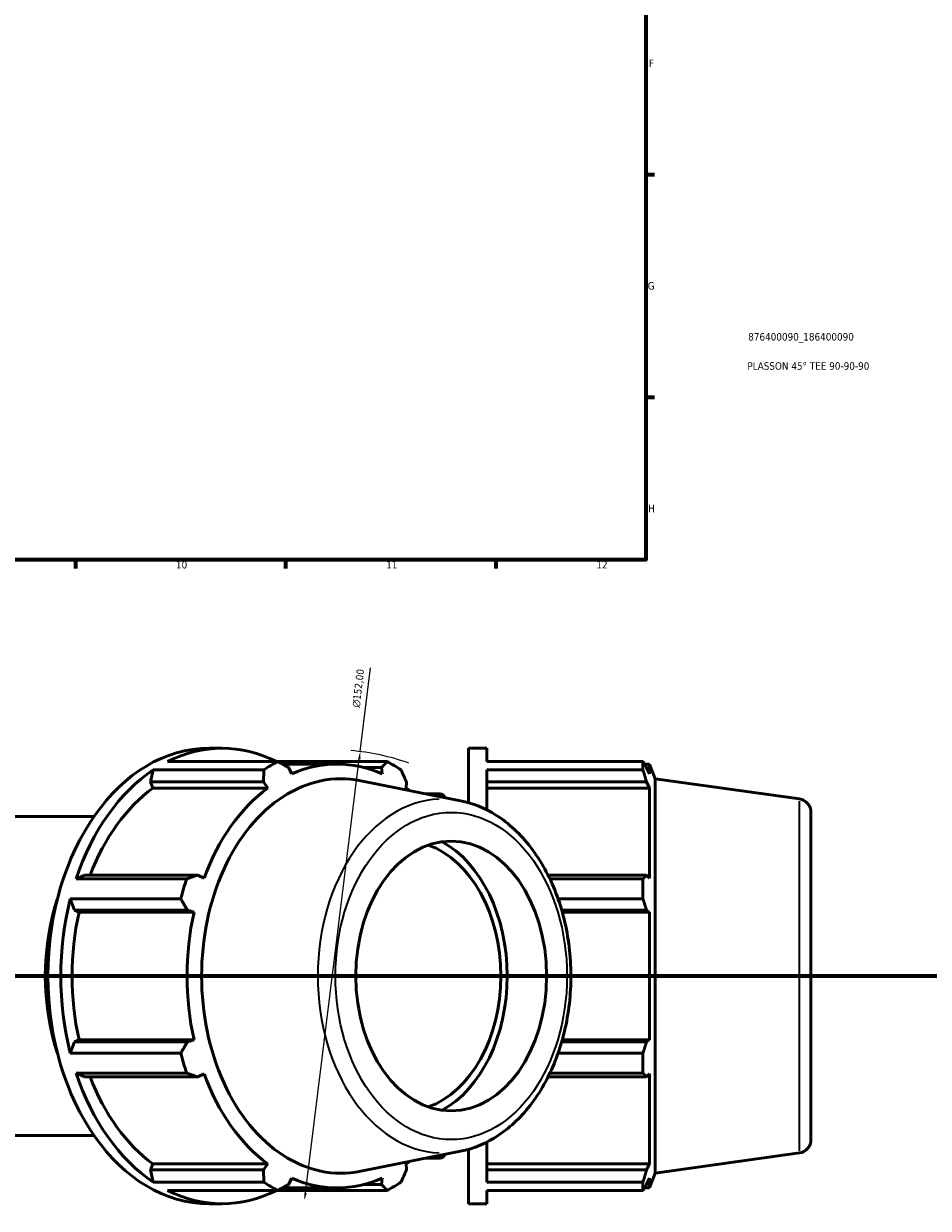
# Model space of a CAD drawing. Header units: millimetres. Extents: x -7 to 1648, y -196 to 1425.
# Tile 4 of 12: x 614 to 915, y -196 to 199. Entities that reach past the tile are written whole.
import ezdxf

# ---------------------------------------------------------------- set-up
doc = ezdxf.new("R2010")
doc.units = ezdxf.units.MM
doc.linetypes.add('CHAIN', pattern=[0.7087, 0.4724, -0.0591, 0.1181, -0.0591])
for name, color, linetype, lineweight in [('Border (ISO)', 7, 'Continuous', 70), ('Dimension (ISO)', 7, 'Continuous', 25), ('Section Line (ISO)', 7, 'CHAIN', 70), ('Title (ISO)', 7, 'Continuous', 50), ('Visible (ISO)', 7, 'Continuous', 50), ('Visible Narrow (ISO)', 7, 'Continuous', 35)]:
    doc.layers.add(name, color=color, linetype=linetype, lineweight=lineweight)
doc.styles.add('Note Text (ISO)', font='tahoma.ttf')
doc.dimstyles.new('Default (ISO)', dxfattribs={"dimtxt": 2.5, "dimasz": 2.5, "dimexe": 3.175, "dimexo": 0, "dimgap": 0.762, "dimtad": 1, "dimrnd": 1e-08, "dimzin": 0, "dimtxsty": 'Note Text (ISO)', "dimcen": 0.09, "dimdle": 10, "dimclrd": 256, "dimclre": 256, "dimclrt": 256, "dimazin": 0, "dimtfac": 1.40208, "dimtmove": 0, "dimatfit": 3, "dimfxl": 1, "dimtolj": 1, "dimtzin": 0, "dimlwd": -1, "dimlwe": -1, "dimarcsym": 0})

# ---------------------------------------------------------------- blocks, each defined once
blk = doc.blocks.new('Borders Default Border')
at = {"layer": 'Border (ISO)'}
for p, q in [((821, 148.5), (823.9, 148.5)), ((821, 74.25), (823.9, 74.25)), ((630.75, 20), (630.75, 17.1)), ((700.83, 20), (700.83, 17.1)), ((770.92, 20), (770.92, 17.1))]:
    blk.add_line(p, q, dxfattribs=at)
at = {"layer": 'Border (ISO)', "flags": 128}
blk.add_lwpolyline([(20, 20), (20, 574), (821, 574), (821, 20), (20, 20)], dxfattribs=at)
at = {"layer": 'Border (ISO)', "color": 232, "true_color": 0xca0064, "char_height": 2.5, "attachment_point": 7, "style": 'Note Text (ISO)'}
for s, insert in [('F', (822, 184.38)), ('G', (821.61, 110.08)), ('H', (821.74, 35.88)), ('10', (664.29, 17.05)), ('11', (734.37, 17.1)), ('12', (804.46, 17.1))]:
    blk.add_mtext(s, dxfattribs=dict(at, insert=insert))
blk = doc.blocks.new('Title Blocks ISO')
at = {"layer": 'Title (ISO)', "color": 232, "true_color": 0xca0064, "style": 'Note Text (ISO)'}
for tag, p in [('PART_NUMBER_001', (34.1, 73.13)), ('DESCRIPTION_001', (33.84, 63.4))]:
    blk.add_attdef(tag, p, '', height=2.5, dxfattribs=at)
blk = doc.blocks.new('2dTransSection0')
at = {"layer": 'Section Line (ISO)', "linetype": 'CHAIN'}
blk.add_line((269.26, -118.84), (1088.83, -118.84), dxfattribs=at)
blk = doc.blocks.new('*D14')
at = {"layer": 'Defpoints', "color": 0, "transparency": 16777216}
for p in [(725.73, -43.98), (707.17, -193.7)]:
    blk.add_point(p, dxfattribs=at)
at = {"layer": 'Dimension (ISO)', "transparency": 16777216}
for p, q in [((725.73, -43.98), (729.2, -16.03)), ((707.48, -191.22), (725.42, -46.46))]:
    blk.add_line(p, q, dxfattribs=at)
blk.add_arc((716.45, -118.84), 75.43, 70.208, 85.3438, dxfattribs=at)
for points in [[(725.01, -46.41), (725.84, -46.52), (725.73, -43.98)], [(707.06, -191.17), (707.89, -191.27), (707.17, -193.7)]]:
    blk.add_solid(points, dxfattribs=at)
at = {"layer": 'Dimension (ISO)', "color": 232, "true_color": 0xca0064, "transparency": 16777216, "insert": (723.02, -29.12), "char_height": 2.5, "attachment_point": 1, "rotation": 82.9322, "style": 'Note Text (ISO)'}
blk.add_mtext('\\A1;\\fAIGDT|b0|i0;\\H2.5000;n\\fTahoma|b0|i0;\\H2.5000;152,00', dxfattribs=at)

msp = doc.modelspace()

# ---------------------------------------------------------------- linework, layer by layer
at = {"layer": 'Visible (ISO)'}
for p, q in [((675.328, -42.8418), (679.6272, -42.8418)), ((761.8512, -61.0329), (761.8512, -42.8418)), ((761.8512, -42.8418), (767.9312, -42.8418)), ((767.9312, -47.3312), (767.9312, -42.8418)), ((661.4305, -47.3312), (698.2542, -47.3312)), ((734.6476, -47.3312), (698.2542, -47.3312)), ((767.9312, -47.3312), (820.0078, -47.3312)), ((820.0078, -50.0794), (820.0078, -47.3312)), ((656.739, -50.0794), (655.8054, -54.1254)), ((693.5627, -50.0794), (656.739, -50.0794)), ((699.7888, -48.1618), (717.9708, -48.1618)), ((702.942, -51.433), (701.8058, -49.2586)), ((726.7412, -49.2586), (732.833, -49.2586)), ((732.833, -49.2586), (732.9995, -51.433)), ((767.9312, -63.4355), (767.9312, -50.0794)), ((820.0078, -50.0794), (767.9312, -50.0794)), ((820.5429, -48.1618), (822.1572, -48.1618)), ((822.1572, -51.433), (821.236, -49.2586)), ((822.1572, -51.433), (822.1572, -48.1618)), ((824.1312, -53.0477), (822.1572, -48.1618)), ((655.8054, -54.1254), (656.5498, -56.1478)), ((655.8054, -54.1254), (693.4976, -54.1254)), ((693.4976, -54.1254), (694.8934, -56.1478)), ((759.194, -60.3834), (725.9051, -53.7007)), ((741.0482, -56.1478), (741.1412, -54.1254)), ((767.9312, -54.1254), (821.236, -54.1254)), ((821.236, -54.1254), (822.1572, -56.1478)), ((824.1312, -184.6358), (824.1312, -53.0477)), ((872.1575, -59.7973), (824.1312, -53.0477)), ((656.5498, -56.1478), (694.8934, -56.1478)), ((747.5296, -58.0418), (752.2662, -58.0418)), ((767.9312, -56.1478), (822.1572, -56.1478)), ((822.1572, -86.2054), (822.1572, -56.1478)), ((564.4312, -65.6418), (636.9499, -65.6418)), ((876.0312, -64.2536), (876.0312, -173.43)), ((633.8659, -85.1526), (631.0049, -86.4729)), ((631.0049, -86.4729), (667.8286, -86.4729)), ((671.5581, -85.1526), (633.8659, -85.1526)), ((673.6395, -86.2054), (671.5581, -85.1526)), ((821.236, -85.1526), (788.3445, -85.1526)), ((788.9904, -86.4729), (820.0078, -86.4729)), ((820.0078, -93.1077), (820.0078, -86.4729)), ((822.1572, -86.2054), (821.236, -85.1526)), ((629.0616, -93.1077), (630.4245, -96.9023)), ((665.8853, -93.1077), (629.0616, -93.1077)), ((820.0078, -93.1077), (791.7136, -93.1077)), ((630.4245, -96.9023), (631.9621, -97.5879)), ((630.4245, -96.9023), (668.1167, -96.9023)), ((631.9621, -97.5879), (670.3056, -97.5879)), ((668.1167, -96.9023), (670.3056, -97.5879)), ((792.9263, -96.9023), (821.236, -96.9023)), ((793.1212, -97.5879), (822.1572, -97.5879)), ((821.236, -96.9023), (822.1572, -97.5879)), ((822.1572, -140.0956), (822.1572, -97.5879)), ((630.4245, -140.7813), (629.0616, -144.5758)), ((631.9621, -140.0956), (630.4245, -140.7813)), ((668.1167, -140.7813), (630.4245, -140.7813)), ((631.9621, -140.0956), (670.3056, -140.0956)), ((670.3056, -140.0956), (668.1167, -140.7813)), ((821.236, -140.7813), (792.9263, -140.7813)), ((793.1212, -140.0956), (822.1572, -140.0956)), ((822.1572, -140.0956), (821.236, -140.7813)), ((629.0616, -144.5758), (665.8853, -144.5758)), ((791.7136, -144.5758), (820.0078, -144.5758)), ((820.0078, -151.2106), (820.0078, -144.5758)), ((631.0049, -151.2106), (633.8659, -152.5309)), ((667.8286, -151.2106), (631.0049, -151.2106)), ((633.8659, -152.5309), (671.5581, -152.5309)), ((671.5581, -152.5309), (673.6395, -151.4782)), ((788.3445, -152.5309), (821.236, -152.5309)), ((820.0078, -151.2106), (788.9904, -151.2106)), ((821.236, -152.5309), (822.1572, -151.4782)), ((822.1572, -181.5357), (822.1572, -151.4782)), ((564.4312, -172.0418), (636.9499, -172.0418)), ((759.194, -177.3002), (725.9051, -183.9828)), ((761.8512, -194.8418), (761.8512, -176.6506)), ((767.9312, -187.6041), (767.9312, -174.248)), ((656.5498, -181.5357), (655.8054, -183.5581)), ((656.5498, -181.5357), (694.8934, -181.5357)), ((694.8934, -181.5357), (693.4976, -183.5581)), ((741.1412, -183.5581), (741.0482, -181.5357)), ((747.5296, -179.6418), (752.2662, -179.6418)), ((767.9312, -181.5357), (822.1572, -181.5357)), ((822.1572, -181.5357), (821.236, -183.5581)), ((872.1575, -177.8862), (824.1312, -184.6358)), ((655.8054, -183.5581), (656.739, -187.6041)), ((693.4976, -183.5581), (655.8054, -183.5581)), ((821.236, -183.5581), (767.9312, -183.5581)), ((824.1312, -184.6358), (822.1572, -189.5218)), ((656.739, -187.6041), (693.5627, -187.6041)), ((699.7888, -189.5218), (717.9708, -189.5218)), ((701.8058, -188.4249), (702.942, -186.2505)), ((732.833, -188.4249), (726.7412, -188.4249)), ((732.9995, -186.2505), (732.833, -188.4249)), ((767.9312, -187.6041), (820.0078, -187.6041)), ((820.0078, -190.3523), (820.0078, -187.6041)), ((820.5429, -189.5218), (822.1572, -189.5218)), ((821.236, -188.4249), (822.1572, -186.2505)), ((822.1572, -189.5218), (822.1572, -186.2505)), ((698.2542, -190.3523), (661.4305, -190.3523)), ((698.2542, -190.3523), (734.6476, -190.3523)), ((767.9312, -194.8418), (767.9312, -190.3523)), ((820.0078, -190.3523), (767.9312, -190.3523)), ((675.328, -194.8418), (679.6272, -194.8418)), ((761.8512, -194.8418), (767.9312, -194.8418))]:
    msp.add_line(p, q, dxfattribs=at)
for centre, radius, start, end in [((752.2662, -59.8418), 1.8, 16.19817, 90), ((871.5312, -64.2536), 4.5, 0, 82), ((871.5312, -173.43), 4.5, 278, 0), ((752.2662, -177.8418), 1.8, 270, 343.80183)]:
    msp.add_arc(centre, radius, start, end, dxfattribs=at)
for centre, major_axis, start_param, end_param in [((675.328, -118.8418), (0, 76), 0, 3.14159265), ((679.6272, -118.8418), (0, 76), 5.93775002, 6.62862059), ((716.4509, -118.8418), (0, 76), 0.34543529, 0.43996288), ((717.9708, -118.8418), (0, 70.68), 5.97775269, 6.58861793), ((716.4509, -118.8418), (0, 76), 5.84322243, 5.93775002), ((679.6272, -118.8418), (0, -76), 3.58155553, 4.2724261), ((719.3666, -118.8418), (0, 65.7941), 6.14217766, 9.56578561), ((679.6272, -118.8418), (0, -70.68), 3.6215582, 4.2155561), ((717.9708, -118.8418), (0, -70.68), 3.6215582, 4.23242344), ((717.9708, -118.8418), (0, 70.68), 5.77907047, 5.80321976), ((740.7743, -118.8418), (0, -48.0392), 0.36952422, 2.77206843), ((740.7743, -118.8418), (0, -45), 0.242652, 2.89894065), ((716.4509, -118.8418), (0, -76), 4.2724261, 4.36695369), ((663.7067, -118.8418), (0, -60.8), 4.27369265, 5.15108531), ((679.6272, -118.8418), (0, -76), 4.36695369, 5.05782427), ((679.6272, -118.8418), (0, -70.68), 4.40695636, 5.0178216), ((717.9708, -118.8418), (0, -70.68), 4.40695636, 5.0178216), ((716.4509, -118.8418), (0, -76), 5.05782427, 5.15235186), ((679.6272, -118.8418), (0, -76), 5.15235186, 5.84322243), ((679.6272, -118.8418), (0, -70.68), 5.20922186, 5.80321976), ((717.9708, -118.8418), (0, -70.68), 5.19235452, 5.80321976), ((717.9708, -118.8418), (0, 70.68), 3.6215582, 3.6457075), ((716.4509, -118.8418), (0, -76), 5.84322243, 5.93775002), ((717.9708, -118.8418), (0, -70.68), 5.97775269, 6.58861793), ((716.4509, -118.8418), (0, -76), 0.34543529, 0.43996288), ((679.6272, -118.8418), (0, -76), 5.93775002, 6.62862059)]:
    msp.add_ellipse(centre, major_axis=major_axis, ratio=0.70710678, start_param=start_param, end_param=end_param, dxfattribs=at)
msp.add_ellipse((756.0655, -118.8418), major_axis=(0, -45), ratio=0.70710678, dxfattribs=at)
for points, weights in [([(698.2542, -47.3312), (700.0747, -48.3146), (701.8058, -49.2586)], [2.39104022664, 2.42091427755, 2.44916063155]), ([(732.833, -49.2586), (733.7303, -48.3146), (734.6476, -47.3312)], [2.44916063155, 2.42091427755, 2.39104022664]), ([(820.0078, -47.3312), (820.6464, -48.3146), (821.236, -49.2586)], [1, 1.00153337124, 1.0022502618]), ([(693.4976, -54.1254), (693.538, -52.1437), (693.5627, -50.0794)], [2.44916063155, 2.42091427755, 2.39104022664]), ([(739.3391, -50.0794), (740.2671, -52.1437), (741.1412, -54.1254)], [2.39104022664, 2.42091427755, 2.44916063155]), ([(821.236, -54.1254), (820.6464, -52.1437), (820.0078, -50.0794)], [1.0022502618, 1.00153337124, 1]), ([(667.8286, -86.4729), (669.7399, -85.7993), (671.5581, -85.1526)], [2.40042970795, 2.43042107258, 2.45877834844]), ([(820.0078, -86.4729), (820.6464, -85.7993), (821.236, -85.1526)], [1, 1.00153337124, 1.0022502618]), ([(668.1167, -96.9023), (667.0323, -95.0437), (665.8853, -93.1077)], [2.45877834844, 2.43042107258, 2.40042970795]), ([(821.236, -96.9023), (820.6464, -95.0437), (820.0078, -93.1077)], [1.0022502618, 1.00153337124, 1]), ([(665.8853, -144.5758), (667.0323, -142.6398), (668.1167, -140.7813)], [2.40042970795, 2.43042107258, 2.45877834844]), ([(820.0078, -144.5758), (820.6464, -142.6398), (821.236, -140.7813)], [1, 1.00153337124, 1.0022502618]), ([(671.5581, -152.5309), (669.7399, -151.8842), (667.8286, -151.2106)], [2.45877834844, 2.43042107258, 2.40042970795]), ([(821.236, -152.5309), (820.6464, -151.8842), (820.0078, -151.2106)], [1.0022502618, 1.00153337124, 1]), ([(693.5627, -187.6041), (693.538, -185.5398), (693.4976, -183.5581)], [2.40042970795, 2.43042107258, 2.45877834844]), ([(741.1412, -183.5581), (740.2671, -185.5398), (739.3391, -187.6041)], [2.43954291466, 2.41140748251, 2.38165074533]), ([(820.0078, -187.6041), (820.6464, -185.5398), (821.236, -183.5581)], [1, 1.00153337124, 1.0022502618]), ([(701.8058, -188.4249), (700.0747, -189.369), (698.2542, -190.3523)], [2.45877834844, 2.43042107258, 2.40042970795]), ([(734.6476, -190.3523), (733.7303, -189.369), (732.833, -188.4249)], [2.38165074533, 2.41140748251, 2.43954291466]), ([(821.236, -188.4249), (820.6464, -189.369), (820.0078, -190.3523)], [1.0022502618, 1.00153337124, 1])]:
    msp.add_rational_spline(points, weights, degree=2, dxfattribs=at)
msp.add_open_spline([(759.194, -177.3002), (763.6351, -176.4086), (767.9344, -174.5725), (776.0069, -169.1768), (779.7499, -165.5454), (786.2976, -156.8128), (789.0665, -151.6631), (793.2972, -140.4179), (794.7456, -134.3142), (796.1753, -121.7956), (796.1556, -115.3825), (794.6484, -102.8781), (793.1613, -96.7886), (788.8375, -85.5371), (786.002, -80.375), (779.2294, -71.556), (775.3011, -67.8836), (767.2815, -62.8367), (763.2977, -61.2072), (759.194, -60.3834)], degree=3, knots=[0.14100765, 0.14100765, 0.14100765, 0.14100765, 0.44151964, 0.44151964, 0.75610307, 0.75610307, 1.08182774, 1.08182774, 1.41066926, 1.41066926, 1.73963616, 1.73963616, 2.06860652, 2.06860652, 2.39742476, 2.39742476, 2.72290272, 2.72290272, 3.000585, 3.000585, 3.000585, 3.000585], dxfattribs=at)
at = {"layer": 'Visible Narrow (ISO)'}
for p, q in [((752.2662, -58.9001), (752.2662, -58.0441)), ((872.1575, -177.1592), (872.1575, -60.5243)), ((752.2662, -179.6394), (752.2662, -178.7834))]:
    msp.add_line(p, q, dxfattribs=at)
msp.add_ellipse((753.3263, -118.8418), major_axis=(0, 59.0444), ratio=0.70710678, start_param=0.03017275, end_param=3.11141991, dxfattribs=at)
msp.add_ellipse((756.0655, -118.8418), major_axis=(0, -54.5882), ratio=0.70710678, dxfattribs=at)

# ---------------------------------------------------------------- block references
msp.add_blockref('Borders Default Border', (0, 0))
msp.add_blockref('Title Blocks ISO', (821, 20)).add_auto_attribs({'PART_NUMBER_001': '876400090_186400090', 'DESCRIPTION_001': 'PLASSON 45° TEE 90-90-90'})
at = {"layer": 'Section Line (ISO)'}
msp.add_blockref('2dTransSection0', (0, 0), dxfattribs=at)

# ---------------------------------------------------------------- dimensions: what is measured, and where the dimension line sits
at = {"layer": 'Dimension (ISO)'}
dim = msp.add_diameter_dim_2p(p1=(707.1695, -193.6997), p2=(725.7323, -43.9838), text='\\fAIGDT|b0|i0;\\H2.5000;n\\fTahoma|b0|i0;\\H2.5000;152,00', dimstyle='Default (ISO)', override={"dimdec": 2, "dimlfac": 1.007542, "dimtp": 0, "dimtm": 0, "dimtdec": 2, "dimatfit": 2}, dxfattribs=at)
dim.commit()
dim.dimension.update_dxf_attribs({"geometry": '*D14', "text_midpoint": (728.3048, -23.2354), "dimtype": 163})

doc.saveas('drawing.dxf')
